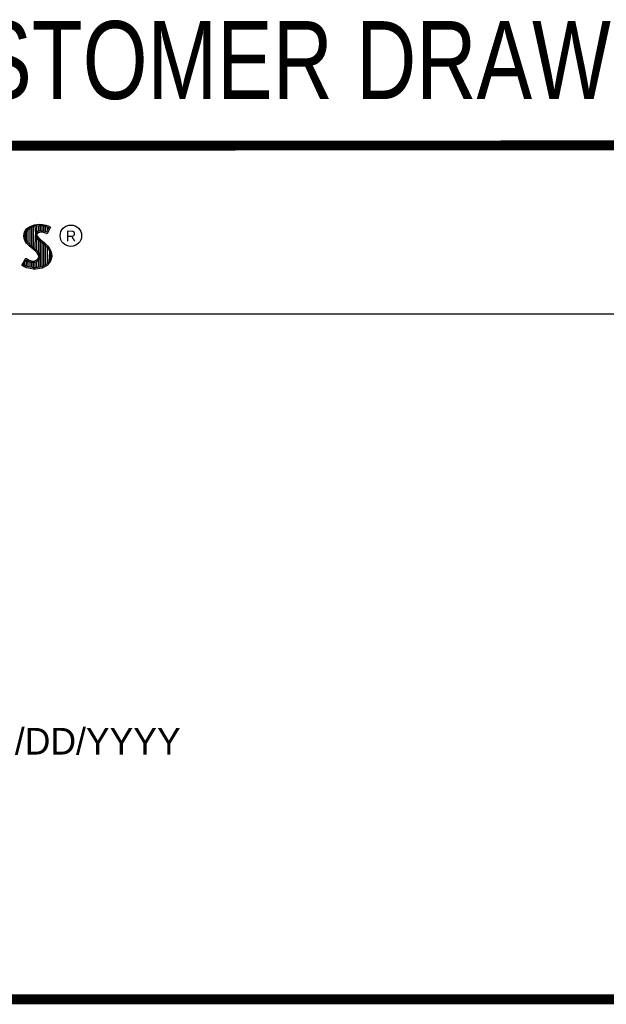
# Model space of a CAD drawing. Header units: inches. Extents: x 0.2 to 16.8, y 0.2 to 10.8.
# Tile 11 of 12: x 14.3 to 15.5, y 0.2 to 2.2. Entities that reach past the tile are written whole.
import ezdxf

# ---------------------------------------------------------------- set-up
doc = ezdxf.new("R2010")
doc.units = ezdxf.units.IN
doc.header["$LTSCALE"] = 0.935
doc.header["$MEASUREMENT"] = 0
doc.layers.get('0').update_dxf_attribs({"linetype": 'CONTINUOUS'})
doc.styles.get("Standard").update_dxf_attribs({"font": 'txt', "width": 0.8})
doc.styles.add('TEXTSTYLE_2', font='txt')

msp = doc.modelspace()

# ---------------------------------------------------------------- linework, layer by layer
at = {"color": 2, "linetype": 'CONTINUOUS'}
for p, q in [((14.3132, 1.7895), (14.3147, 1.797)), ((14.3147, 1.797), (14.3194, 1.8038)), ((14.3171, 1.796), (14.3212, 1.8021)), ((14.3186, 1.7785), (14.3186, 1.7981)), ((14.3194, 1.8038), (14.3255, 1.8083)), ((14.3212, 1.8021), (14.3268, 1.8061)), ((14.322, 1.7748), (14.322, 1.8026)), ((14.3255, 1.8083), (14.3342, 1.8118)), ((14.3255, 1.7713), (14.3255, 1.8052)), ((14.3268, 1.8061), (14.3349, 1.8093)), ((14.329, 1.7684), (14.329, 1.807)), ((14.3325, 1.7655), (14.3325, 1.8084)), ((14.3342, 1.8118), (14.3438, 1.8128)), ((14.3349, 1.8093), (14.3439, 1.8103)), ((14.337, 1.7936), (14.3359, 1.8094)), ((14.3411, 1.7979), (14.3387, 1.7962)), ((14.3394, 1.7967), (14.3394, 1.8098)), ((14.3442, 1.7988), (14.3411, 1.7979)), ((14.3429, 1.7984), (14.3429, 1.8102)), ((14.3438, 1.8128), (14.3503, 1.8124)), ((14.3439, 1.8103), (14.3499, 1.8099)), ((14.3474, 1.7992), (14.3442, 1.7988)), ((14.3474, 1.7967), (14.3447, 1.7964)), ((14.3464, 1.7991), (14.3464, 1.8101)), ((14.3506, 1.799), (14.3474, 1.7992)), ((14.3503, 1.7965), (14.3474, 1.7967)), ((14.3498, 1.7991), (14.3498, 1.8099)), ((14.3499, 1.8099), (14.3567, 1.8085)), ((14.3503, 1.8124), (14.3573, 1.8109)), ((14.3554, 1.7981), (14.3506, 1.799)), ((14.3533, 1.7985), (14.3533, 1.8092)), ((14.3583, 1.7972), (14.3554, 1.7981)), ((14.3567, 1.8085), (14.3607, 1.807)), ((14.3568, 1.7976), (14.3568, 1.8084)), ((14.3573, 1.8109), (14.3617, 1.8094)), ((14.3586, 1.797), (14.3583, 1.7972)), ((14.3631, 1.806), (14.3586, 1.797)), ((14.3665, 1.8071), (14.3596, 1.7934)), ((14.3603, 1.8003), (14.3603, 1.8072)), ((14.3607, 1.807), (14.3631, 1.806)), ((14.3617, 1.8094), (14.3665, 1.8071)), ((14.3138, 1.7838), (14.3132, 1.7895)), ((14.3158, 1.7787), (14.3138, 1.7838)), ((14.3158, 1.7893), (14.3171, 1.796)), ((14.3163, 1.7844), (14.3158, 1.7893)), ((14.3185, 1.7748), (14.3158, 1.7787)), ((14.318, 1.7798), (14.3163, 1.7844)), ((14.3204, 1.7764), (14.318, 1.7798)), ((14.3359, 1.7626), (14.3368, 1.7911)), ((14.337, 1.7936), (14.3368, 1.7911)), ((14.3368, 1.7911), (14.3376, 1.7874)), ((14.3387, 1.7962), (14.337, 1.7936)), ((14.3376, 1.7874), (14.3413, 1.7829)), ((14.3395, 1.7928), (14.3393, 1.7913)), ((14.3393, 1.7913), (14.3399, 1.7886)), ((14.3394, 1.7594), (14.3394, 1.7852)), ((14.3405, 1.7944), (14.3395, 1.7928)), ((14.3399, 1.7886), (14.3431, 1.7847)), ((14.3422, 1.7956), (14.3405, 1.7944)), ((14.3413, 1.7829), (14.3529, 1.7732)), ((14.3447, 1.7964), (14.3422, 1.7956)), ((14.3429, 1.7552), (14.3429, 1.7815)), ((14.3431, 1.7847), (14.3546, 1.7751)), ((14.3464, 1.7266), (14.3464, 1.7787)), ((14.3548, 1.7956), (14.3503, 1.7965)), ((14.3572, 1.7949), (14.3548, 1.7956)), ((14.3596, 1.7934), (14.3572, 1.7949)), ((14.3237, 1.7695), (14.3185, 1.7748)), ((14.3255, 1.7714), (14.3204, 1.7764)), ((14.3357, 1.7595), (14.3237, 1.7695)), ((14.3375, 1.7613), (14.3255, 1.7714)), ((14.3396, 1.7556), (14.3357, 1.7595)), ((14.3416, 1.7572), (14.3375, 1.7613)), ((14.3442, 1.753), (14.3416, 1.7572)), ((14.3498, 1.7271), (14.3498, 1.7758)), ((14.3529, 1.7732), (14.356, 1.7701)), ((14.3533, 1.7293), (14.3533, 1.7728)), ((14.3546, 1.7751), (14.3578, 1.7719)), ((14.356, 1.7701), (14.359, 1.767)), ((14.3568, 1.7306), (14.3568, 1.7693)), ((14.3578, 1.7719), (14.3609, 1.7686)), ((14.359, 1.767), (14.3624, 1.7626)), ((14.3603, 1.7344), (14.3603, 1.7654)), ((14.3609, 1.7686), (14.3645, 1.764)), ((14.3624, 1.7626), (14.3649, 1.7576)), ((14.3637, 1.7383), (14.3649, 1.7576)), ((14.3645, 1.764), (14.3672, 1.7586)), ((14.3649, 1.7576), (14.3661, 1.7537)), ((14.3672, 1.7586), (14.3686, 1.7542)), ((14.3092, 1.7305), (14.317, 1.7449)), ((14.3125, 1.7314), (14.3178, 1.7412)), ((14.317, 1.7449), (14.3203, 1.7425)), ((14.3178, 1.7412), (14.319, 1.7404)), ((14.3186, 1.728), (14.319, 1.7404)), ((14.319, 1.7404), (14.3226, 1.7385)), ((14.3203, 1.7425), (14.3236, 1.7409)), ((14.322, 1.7272), (14.322, 1.7387)), ((14.3226, 1.7385), (14.3274, 1.7369)), ((14.3236, 1.7409), (14.3279, 1.7394)), ((14.3255, 1.7264), (14.3255, 1.7376)), ((14.3279, 1.7394), (14.3318, 1.7389)), ((14.3318, 1.7389), (14.3354, 1.7392)), ((14.3354, 1.7392), (14.3381, 1.7403)), ((14.336, 1.7367), (14.3393, 1.738)), ((14.3381, 1.7403), (14.3407, 1.7421)), ((14.3393, 1.738), (14.3426, 1.7403)), ((14.3394, 1.7257), (14.3394, 1.7381)), ((14.3419, 1.752), (14.3396, 1.7556)), ((14.3407, 1.7421), (14.3422, 1.7445)), ((14.3429, 1.7482), (14.3419, 1.752)), ((14.3422, 1.7445), (14.3429, 1.7482)), ((14.3426, 1.7403), (14.3446, 1.7435)), ((14.3429, 1.7262), (14.3429, 1.7405)), ((14.3455, 1.7483), (14.3442, 1.753)), ((14.3446, 1.7435), (14.3455, 1.7483)), ((14.3631, 1.7376), (14.358, 1.7319)), ((14.3657, 1.7434), (14.3631, 1.7376)), ((14.3681, 1.7427), (14.3653, 1.7362)), ((14.3665, 1.7485), (14.3657, 1.7434)), ((14.3661, 1.7537), (14.3665, 1.7485)), ((14.369, 1.7484), (14.3681, 1.7427)), ((14.3686, 1.7542), (14.369, 1.7484)), ((14.3141, 1.7272), (14.3092, 1.7305)), ((14.3153, 1.7295), (14.3125, 1.7314)), ((14.3189, 1.7253), (14.3141, 1.7272)), ((14.3151, 1.7296), (14.3151, 1.7361)), ((14.3197, 1.7277), (14.3153, 1.7295)), ((14.326, 1.7238), (14.3189, 1.7253)), ((14.3264, 1.7263), (14.3197, 1.7277)), ((14.332, 1.7229), (14.326, 1.7238)), ((14.3322, 1.7254), (14.3264, 1.7263)), ((14.3274, 1.7369), (14.3318, 1.7364)), ((14.329, 1.7259), (14.329, 1.7367)), ((14.3318, 1.7364), (14.336, 1.7367)), ((14.3363, 1.7227), (14.332, 1.7229)), ((14.3362, 1.7253), (14.3322, 1.7254)), ((14.3325, 1.7254), (14.3325, 1.7363)), ((14.3359, 1.7252), (14.3359, 1.7367)), ((14.3492, 1.727), (14.3362, 1.7253)), ((14.35, 1.7245), (14.3363, 1.7227)), ((14.358, 1.7319), (14.3492, 1.727)), ((14.3596, 1.7299), (14.35, 1.7245)), ((14.3653, 1.7362), (14.3596, 1.7299)), ((13.0653, 1.6329), (16.75, 1.6329))]:
    msp.add_line(p, q, dxfattribs=at)
at = {"color": 7, "linetype": 'CONTINUOUS', "const_width": 0.02}
for points in [[(11.4718, 1.9702), (16.75, 1.9707)], [(0.25, 0.2586), (16.75, 0.2586)]]:
    msp.add_lwpolyline(points, dxfattribs=at)
at = {"color": 2, "linetype": 'CONTINUOUS'}
msp.add_circle((14.4074, 1.7896), 0.0215, dxfattribs=at)

# ---------------------------------------------------------------- texts
at = {"color": 7, "linetype": 'CONTINUOUS', "insert": (14.8815, 2.22), "char_height": 0.15625, "width": 2, "attachment_point": 2, "line_spacing_factor": 0.9}
msp.add_mtext('CUSTOMER DRAWING', dxfattribs=at)
at = {"color": 2, "linetype": 'CONTINUOUS', "attachment_point": 1, "line_spacing_factor": 0.9, "style": 'TEXTSTYLE_2'}
for s, insert, char_height, width in [('R', (14.3971, 1.8), 0.0217, 0.021738), ('MM/DD/YYYY', (14.1765, 0.8027), 0.05325, 0.53254)]:
    msp.add_mtext(s, dxfattribs=dict(at, insert=insert, char_height=char_height, width=width))

doc.saveas('drawing.dxf')
